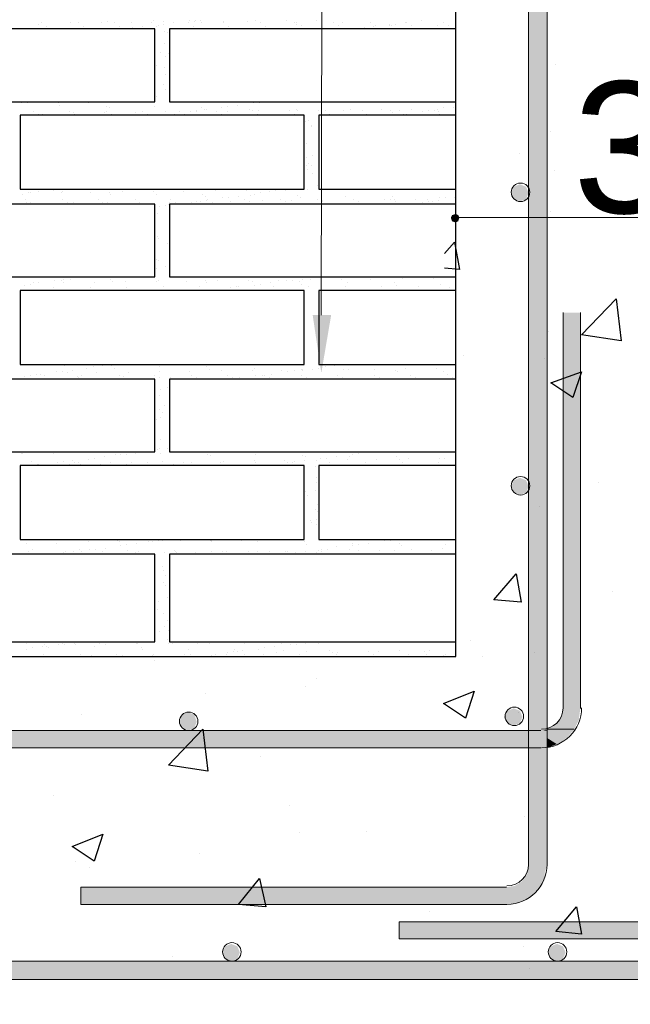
# Model space of a CAD drawing. Header units: metres. Extents: x -18 to 342, y 4 to 63.
# Tile 24 of 173: x 26.13 to 30.9, y 33.47 to 41.17. Entities that reach past the tile are written whole.
import ezdxf

# ---------------------------------------------------------------- set-up
doc = ezdxf.new("R2010")
doc.units = ezdxf.units.M
doc.header["$MEASUREMENT"] = 0
for name, color, linetype in [('PDF3_dim', 7, 'Continuous'), ('PDF3_hatch', 7, 'Continuous'), ('PDF3_hatch-borshi', 7, 'Continuous'), ('PDF3_SECTION', 7, 'Continuous'), ('PDF3_Text', 7, 'Continuous'), ('PDF3_textt', 7, 'Continuous'), ('PDF3_wall', 7, 'Continuous')]:
    doc.layers.add(name, color=color, linetype=linetype)
doc.styles.add('PDF Arial', font='arial.ttf')

msp = doc.modelspace()

# ---------------------------------------------------------------- linework, layer by layer
at = {"layer": 'PDF3_dim', "lineweight": 20}
for points in [[(29.5324, 39.6966), (29.5324, 39.687)], [(29.5613, 39.6195), (29.5998, 39.6195), (32.8937, 39.6195), (32.9322, 39.6195)]]:
    msp.add_lwpolyline(points, dxfattribs=at)
at = {"layer": 'PDF3_dim', "transparency": 33554559}
for points in [[(29.5035, 39.6388), (29.5324, 39.6195), (29.4939, 39.6195)], [(29.4939, 39.6195), (29.5035, 39.5907), (29.5324, 39.6195)], [(29.5324, 39.6484), (29.5035, 39.6388), (29.5324, 39.6195)], [(29.5035, 39.5907), (29.5324, 39.6195), (29.5324, 39.581)], [(29.5324, 39.6195), (29.5516, 39.6388), (29.5324, 39.6484)], [(29.5613, 39.6195), (29.5324, 39.6195), (29.5516, 39.6388)], [(29.5324, 39.6195), (29.5324, 39.581), (29.5516, 39.5907)], [(29.5516, 39.5907), (29.5613, 39.6195), (29.5324, 39.6195)]]:
    msp.add_solid(points, dxfattribs=at)
at = {"layer": 'PDF3_hatch', "lineweight": 25}
for points in [[(30.3125, 40.8138), (30.3125, 40.8138)], [(30.274, 40.2937), (30.274, 40.2937)], [(30.0332, 40.1204), (30.0332, 40.1204)], [(30.3029, 39.9855), (30.3029, 39.9855)], [(30.274, 39.6677), (30.274, 39.6677)], [(29.4457, 39.3402), (29.5227, 39.4269), (29.5613, 39.215), (29.4457, 39.2247)], [(30.2547, 38.7335), (30.2547, 38.7335)], [(29.5902, 38.5409), (29.5902, 38.5409)], [(30.2258, 38.5216), (30.2258, 38.5216)], [(30.6496, 37.5488), (30.6496, 37.5488)], [(30.1873, 37.3658), (30.1873, 37.3658)], [(30.7555, 36.7013), (30.7555, 36.7013)], [(29.648, 36.316), (29.648, 36.316)], [(27.1824, 36.1619), (27.1824, 36.1619)], [(29.7443, 36.1908), (29.7443, 36.1908)], [(30.1488, 36.2197), (30.1488, 36.2197)], [(28.4441, 36.0175), (28.4441, 36.0175)], [(28.3574, 35.9597), (28.3574, 35.9597)], [(27.5772, 35.9019), (27.5772, 35.9019)], [(26.6141, 35.7382), (26.6141, 35.7382)], [(30.0236, 35.7574), (30.0236, 35.7574)], [(28.0106, 35.4107), (28.0106, 35.4107)], [(26.3926, 35.1025), (26.3926, 35.1025)], [(30.1006, 35.0736), (30.1006, 35.0736)], [(28.2322, 35.0255), (28.2322, 35.0255)], [(30.0717, 34.9388), (30.0717, 34.9388)], [(28.3092, 34.8136), (28.3092, 34.8136)], [(28.8389, 34.8232), (28.8389, 34.8232)], [(27.5291, 34.6498), (27.5291, 34.6498)], [(26.566, 34.5921), (26.566, 34.5921)], [(26.6719, 34.5439), (26.6719, 34.5439)], [(29.3301, 34.1972), (29.3301, 34.1972)], [(30.0621, 33.9275), (30.0621, 33.9275)], [(27.3172, 33.8505), (27.3172, 33.8505)], [(30.1102, 33.7541), (30.1102, 33.7541)], [(28.2707, 33.6675), (28.2707, 33.6675)]]:
    msp.add_lwpolyline(points, dxfattribs=at)
for points in [[(30.823, 38.6564), (30.5148, 38.7046), (30.7844, 38.9839)], [(30.5148, 38.4156), (30.4473, 38.2134), (30.274, 38.329)], [(30.0043, 36.8361), (30.0428, 36.6146), (29.8309, 36.6339)], [(29.6768, 35.9212), (29.6094, 35.7093), (29.4361, 35.8249)], [(27.5965, 35.2951), (27.2883, 35.3433), (27.558, 35.6226)], [(26.7779, 34.8039), (26.7104, 34.5921), (26.5371, 34.7076)], [(28.001, 34.4572), (28.0492, 34.2357), (27.8373, 34.255)], [(30.4762, 34.2357), (30.5148, 34.0238), (30.3125, 34.0431)]]:
    msp.add_lwpolyline(points, close=True, dxfattribs=at)
at = {"layer": 'PDF3_hatch-borshi', "lineweight": 18}
for points in [[(26.8164, 41.1509), (26.8164, 41.1509)], [(27.1727, 41.1605), (27.1727, 41.1605)], [(27.2498, 41.1509), (27.2498, 41.1509)], [(27.452, 41.1605), (27.452, 41.1605)], [(27.4906, 41.1509), (27.4906, 41.1509)], [(27.5002, 41.1605), (27.5002, 41.1605)], [(27.5387, 41.1605), (27.5387, 41.1605)], [(27.7217, 41.1509), (27.7217, 41.1509)], [(27.9047, 41.1509), (27.9047, 41.1509)], [(27.9721, 41.1605), (27.9721, 41.1605)], [(28.2129, 41.1605), (28.2129, 41.1605)], [(28.4441, 41.1605), (28.4441, 41.1605)], [(29.2627, 41.1605), (29.2627, 41.1605)], [(26.277, 41.1316), (26.277, 41.1316)], [(26.2963, 41.1413), (26.2963, 41.1413)], [(26.3348, 41.1124), (26.3348, 41.1124)], [(26.5274, 41.1413), (26.5274, 41.1413)], [(26.5852, 41.1413), (26.5852, 41.1413)], [(26.6238, 41.1124), (26.6238, 41.1124)], [(26.7682, 41.1413), (26.7682, 41.1413)], [(26.8645, 41.1413), (26.8645, 41.1413)], [(26.9031, 41.1124), (26.9031, 41.1124)], [(26.9994, 41.1413), (26.9994, 41.1413)], [(27.009, 41.1028), (27.009, 41.1028)], [(27.0861, 41.1124), (27.0861, 41.1124)], [(27.1535, 41.1413), (27.1535, 41.1413)], [(27.192, 41.1124), (27.192, 41.1124)], [(27.2113, 41.122), (27.2113, 41.122)], [(27.2498, 41.1316), (27.2498, 41.1316)], [(27.2594, 41.0739), (27.2594, 41.0739)], [(27.3268, 41.1413), (27.3268, 41.1413)], [(27.4424, 41.1413), (27.4424, 41.1413)], [(27.4809, 41.1124), (27.4809, 41.1124)], [(27.5484, 41.1413), (27.5484, 41.1413)], [(27.7217, 41.1413), (27.7217, 41.1413)], [(27.7602, 41.1124), (27.7602, 41.1124)], [(28.0106, 41.1413), (28.0106, 41.1413)], [(28.0492, 41.1124), (28.0492, 41.1124)], [(28.2707, 41.1413), (28.2707, 41.1413)], [(28.29, 41.1413), (28.29, 41.1413)], [(28.29, 41.1316), (28.29, 41.1316)], [(28.3285, 41.122), (28.3285, 41.122)], [(28.5789, 41.1413), (28.5789, 41.1413)], [(28.6174, 41.122), (28.6174, 41.122)], [(28.6463, 41.1413), (28.6463, 41.1413)], [(28.8197, 41.1028), (28.8197, 41.1028)], [(28.8678, 41.1413), (28.8678, 41.1413)], [(28.8871, 41.1124), (28.8871, 41.1124)], [(28.9063, 41.122), (28.9063, 41.122)], [(29.0123, 41.1316), (29.0123, 41.1316)], [(29.0123, 41.122), (29.0123, 41.122)], [(29.0316, 41.122), (29.0316, 41.122)], [(29.0604, 41.1316), (29.0604, 41.1316)], [(29.1375, 41.1413), (29.1375, 41.1413)], [(29.1471, 41.1413), (29.1471, 41.1413)], [(29.1857, 41.122), (29.1857, 41.122)], [(29.3879, 41.122), (29.3879, 41.122)], [(29.4361, 41.1413), (29.4361, 41.1413)], [(29.4746, 41.122), (29.4746, 41.122)], [(27.2787, 41.0642), (27.2787, 41.0642)], [(27.2594, 40.9775), (27.2594, 40.9775)], [(27.2305, 40.9101), (27.2305, 40.9101)], [(27.269, 40.8812), (27.269, 40.8812)], [(27.2883, 40.9005), (27.2883, 40.9005)], [(27.192, 40.8042), (27.192, 40.8042)], [(27.2594, 40.7946), (27.2594, 40.7946)], [(27.269, 40.7368), (27.269, 40.7368)], [(27.2498, 40.6597), (27.2498, 40.6597)], [(27.269, 40.6212), (27.269, 40.6212)], [(27.192, 40.5634), (27.192, 40.5634)], [(26.1422, 40.5152), (26.1422, 40.5152)], [(26.1904, 40.5152), (26.1904, 40.5152)], [(26.1904, 40.5152), (26.1904, 40.5152)], [(26.4311, 40.5152), (26.4311, 40.5152)], [(26.4408, 40.496), (26.4408, 40.496)], [(26.6623, 40.5152), (26.6623, 40.5152)], [(26.8067, 40.4864), (26.8067, 40.4864)], [(26.826, 40.4767), (26.826, 40.4767)], [(27.1824, 40.4864), (27.1824, 40.4864)], [(27.5098, 40.4575), (27.5098, 40.4575)], [(27.5484, 40.4767), (27.5484, 40.4767)], [(27.5676, 40.4671), (27.5676, 40.4671)], [(27.5869, 40.4671), (27.5869, 40.4671)], [(27.7024, 40.4767), (27.7024, 40.4767)], [(27.7506, 40.4864), (27.7506, 40.4864)], [(27.8277, 40.496), (27.8277, 40.496)], [(27.924, 40.4671), (27.924, 40.4671)], [(27.9432, 40.4575), (27.9432, 40.4575)], [(27.9529, 40.5152), (27.9529, 40.5152)], [(27.9914, 40.4575), (27.9914, 40.4575)], [(28.001, 40.5152), (28.001, 40.5152)], [(28.2322, 40.4575), (28.2322, 40.4575)], [(28.2322, 40.4575), (28.2322, 40.4575)], [(28.29, 40.4671), (28.29, 40.4671)], [(28.2996, 40.4575), (28.2996, 40.4575)], [(28.4633, 40.4575), (28.4633, 40.4575)], [(28.5115, 40.4575), (28.5115, 40.4575)], [(28.6559, 40.4575), (28.6559, 40.4575)], [(28.7137, 40.4671), (28.7137, 40.4671)], [(28.8004, 40.4575), (28.8004, 40.4575)], [(28.9545, 40.4671), (28.9545, 40.4671)], [(29.0219, 40.4575), (29.0219, 40.4575)], [(29.0893, 40.4575), (29.0893, 40.4575)], [(29.1857, 40.4671), (29.1857, 40.4671)], [(29.3205, 40.5249), (29.3205, 40.5249)], [(29.3205, 40.4575), (29.3205, 40.4575)], [(29.3686, 40.4575), (29.3686, 40.4575)], [(29.3879, 40.4671), (29.3879, 40.4671)], [(29.4361, 40.4767), (29.4361, 40.4767)], [(29.5131, 40.4767), (29.5131, 40.4767)], [(26.2385, 40.4478), (26.2385, 40.4478)], [(26.277, 40.4286), (26.277, 40.4286)], [(26.3059, 40.4286), (26.3059, 40.4286)], [(26.5178, 40.4478), (26.5178, 40.4478)], [(26.5467, 40.4382), (26.5467, 40.4382)], [(26.5563, 40.4286), (26.5563, 40.4286)], [(26.7875, 40.4382), (26.7875, 40.4382)], [(26.8067, 40.4478), (26.8067, 40.4478)], [(26.8453, 40.4286), (26.8453, 40.4286)], [(27.0283, 40.4382), (27.0283, 40.4382)], [(27.0861, 40.4478), (27.0861, 40.4478)], [(27.1246, 40.4286), (27.1246, 40.4286)], [(27.2594, 40.4189), (27.2594, 40.4189)], [(27.269, 40.4478), (27.269, 40.4478)], [(27.3365, 40.4286), (27.3365, 40.4286)], [(27.375, 40.4478), (27.375, 40.4478)], [(27.4135, 40.4286), (27.4135, 40.4286)], [(27.4617, 40.4478), (27.4617, 40.4478)], [(27.5098, 40.4478), (27.5098, 40.4478)], [(27.6639, 40.4478), (27.6639, 40.4478)], [(27.7024, 40.4286), (27.7024, 40.4286)], [(27.7506, 40.4478), (27.7506, 40.4478)], [(27.9818, 40.4286), (27.9818, 40.4286)], [(28.2707, 40.4286), (28.2707, 40.4286)], [(28.3863, 40.3804), (28.3863, 40.3804)], [(28.55, 40.4286), (28.55, 40.4286)], [(28.8389, 40.4286), (28.8389, 40.4286)], [(29.0219, 40.4189), (29.0219, 40.4189)], [(29.0412, 40.4382), (29.0412, 40.4382)], [(29.0701, 40.4189), (29.0701, 40.4189)], [(29.1279, 40.4286), (29.1279, 40.4286)], [(29.1471, 40.4286), (29.1471, 40.4286)], [(29.2723, 40.4478), (29.2723, 40.4478)], [(29.3975, 40.4478), (29.3975, 40.4478)], [(29.4072, 40.4286), (29.4072, 40.4286)], [(28.3574, 40.3708), (28.3574, 40.3708)], [(28.4055, 40.3419), (28.4055, 40.3419)], [(28.4055, 40.3323), (28.4055, 40.3323)], [(28.367, 40.1974), (28.367, 40.1974)], [(28.367, 40.0915), (28.367, 40.0915)], [(28.4152, 40.1011), (28.4152, 40.1011)], [(28.367, 40.0241), (28.367, 40.0241)], [(28.3766, 39.9952), (28.3766, 39.9952)], [(28.3863, 40.0433), (28.3863, 40.0433)], [(28.4055, 40.0241), (28.4055, 40.0241)], [(26.1326, 39.9663), (26.1326, 39.9663)], [(28.4152, 39.9663), (28.4152, 39.9663)], [(26.4408, 39.8411), (26.4408, 39.8411)], [(28.2514, 39.8411), (28.2514, 39.8411)], [(28.3766, 39.8411), (28.3766, 39.8411)], [(28.4537, 39.87), (28.4537, 39.87)], [(26.1518, 39.8025), (26.1518, 39.8025)], [(26.1711, 39.764), (26.1711, 39.764)], [(26.2, 39.8122), (26.2, 39.8122)], [(26.2096, 39.8122), (26.2096, 39.8122)], [(26.277, 39.8218), (26.277, 39.8218)], [(26.3926, 39.8314), (26.3926, 39.8314)], [(26.4504, 39.8122), (26.4504, 39.8122)], [(26.46, 39.8218), (26.46, 39.8218)], [(26.46, 39.764), (26.46, 39.764)], [(26.6815, 39.8122), (26.6815, 39.8122)], [(26.7393, 39.764), (26.7393, 39.764)], [(26.826, 39.8122), (26.826, 39.8122)], [(26.8356, 39.8025), (26.8356, 39.8025)], [(26.932, 39.8218), (26.932, 39.8218)], [(27.0283, 39.764), (27.0283, 39.764)], [(27.1727, 39.8218), (27.1727, 39.8218)], [(27.192, 39.8025), (27.192, 39.8025)], [(27.3076, 39.764), (27.3076, 39.764)], [(27.4039, 39.8218), (27.4039, 39.8218)], [(27.558, 39.8025), (27.558, 39.8025)], [(27.5772, 39.7833), (27.5772, 39.7833)], [(27.5965, 39.764), (27.5965, 39.764)], [(27.6543, 39.8314), (27.6543, 39.8314)], [(27.7121, 39.7736), (27.7121, 39.7736)], [(27.7602, 39.7736), (27.7602, 39.7736)], [(27.8373, 39.7833), (27.8373, 39.7833)], [(27.8854, 39.764), (27.8854, 39.764)], [(27.8951, 39.8314), (27.8951, 39.8314)], [(27.9336, 39.7929), (27.9336, 39.7929)], [(27.9625, 39.8025), (27.9625, 39.8025)], [(28.0106, 39.8122), (28.0106, 39.8122)], [(28.0781, 39.8218), (28.0781, 39.8218)], [(28.1262, 39.8314), (28.1262, 39.8314)], [(28.1647, 39.764), (28.1647, 39.764)], [(28.2033, 39.8314), (28.2033, 39.8314)], [(28.2996, 39.7929), (28.2996, 39.7929)], [(28.3188, 39.7736), (28.3188, 39.7736)], [(28.4537, 39.764), (28.4537, 39.764)], [(28.6752, 39.7833), (28.6752, 39.7833)], [(28.733, 39.764), (28.733, 39.764)], [(28.733, 39.764), (28.733, 39.764)], [(28.9738, 39.764), (28.9738, 39.764)], [(29.0219, 39.764), (29.0219, 39.764)], [(29.0412, 39.7833), (29.0412, 39.7833)], [(29.0508, 39.764), (29.0508, 39.764)], [(29.2145, 39.764), (29.2145, 39.764)], [(29.3109, 39.764), (29.3109, 39.764)], [(29.4072, 39.7736), (29.4072, 39.7736)], [(29.4553, 39.7736), (29.4553, 39.7736)], [(29.5227, 39.7736), (29.5227, 39.7736)], [(26.1807, 39.7351), (26.1807, 39.7351)], [(26.2096, 39.7351), (26.2096, 39.7351)], [(26.4985, 39.7351), (26.4985, 39.7351)], [(26.5467, 39.7351), (26.5467, 39.7351)], [(26.7779, 39.7351), (26.7779, 39.7351)], [(26.8164, 39.7351), (26.8164, 39.7351)], [(27.0475, 39.7255), (27.0475, 39.7255)], [(27.0668, 39.7351), (27.0668, 39.7351)], [(27.2209, 39.7062), (27.2209, 39.7062)], [(27.269, 39.7159), (27.269, 39.7159)], [(27.2883, 39.7255), (27.2883, 39.7255)], [(27.2979, 39.7351), (27.2979, 39.7351)], [(27.3461, 39.7351), (27.3461, 39.7351)], [(27.4713, 39.7351), (27.4713, 39.7351)], [(27.5098, 39.7448), (27.5098, 39.7448)], [(27.5387, 39.7448), (27.5387, 39.7448)], [(27.5869, 39.7544), (27.5869, 39.7544)], [(27.635, 39.7351), (27.635, 39.7351)], [(27.7699, 39.7448), (27.7699, 39.7448)], [(27.924, 39.7448), (27.924, 39.7448)], [(28.0203, 39.7544), (28.0203, 39.7544)], [(28.2033, 39.7448), (28.2033, 39.7448)], [(28.2514, 39.7544), (28.2514, 39.7544)], [(28.4922, 39.7544), (28.4922, 39.7544)], [(28.4922, 39.7448), (28.4922, 39.7448)], [(28.7715, 39.7448), (28.7715, 39.7448)], [(29.0604, 39.7448), (29.0604, 39.7448)], [(29.2723, 39.7351), (29.2723, 39.7351)], [(29.3205, 39.7448), (29.3205, 39.7448)], [(29.3494, 39.7448), (29.3494, 39.7448)], [(29.3975, 39.7544), (29.3975, 39.7544)], [(27.2016, 39.6484), (27.2016, 39.6484)], [(27.2016, 39.4751), (27.2016, 39.4751)], [(27.2113, 39.4558), (27.2113, 39.4558)], [(27.2787, 39.4173), (27.2787, 39.4173)], [(27.2979, 39.3788), (27.2979, 39.3788)], [(27.192, 39.2921), (27.192, 39.2921)], [(27.192, 39.2247), (27.192, 39.2247)], [(27.2113, 39.2825), (27.2113, 39.2825)], [(27.269, 39.2343), (27.269, 39.2343)], [(26.6526, 39.1572), (26.6526, 39.1572)], [(28.4633, 39.1572), (28.4633, 39.1572)], [(29.1182, 39.1476), (29.1182, 39.1476)], [(29.359, 39.1476), (29.359, 39.1476)], [(26.1615, 39.0898), (26.1615, 39.0898)], [(26.2096, 39.0995), (26.2096, 39.0995)], [(26.2385, 39.1091), (26.2385, 39.1091)], [(26.277, 39.1091), (26.277, 39.1091)], [(26.3926, 39.0706), (26.3926, 39.0706)], [(26.4022, 39.1284), (26.4022, 39.1284)], [(26.4504, 39.1284), (26.4504, 39.1284)], [(26.4697, 39.138), (26.4697, 39.138)], [(26.4697, 39.1091), (26.4697, 39.1091)], [(26.5274, 39.138), (26.5274, 39.138)], [(26.6815, 39.0706), (26.6815, 39.0706)], [(26.7104, 39.1091), (26.7104, 39.1091)], [(26.8356, 39.138), (26.8356, 39.138)], [(26.8549, 39.1187), (26.8549, 39.1187)], [(26.9512, 39.1187), (26.9512, 39.1187)], [(26.9608, 39.0706), (26.9608, 39.0706)], [(27.192, 39.1187), (27.192, 39.1187)], [(27.2113, 39.1284), (27.2113, 39.1284)], [(27.2498, 39.0802), (27.2498, 39.0802)], [(27.4328, 39.1187), (27.4328, 39.1187)], [(27.5291, 39.0802), (27.5291, 39.0802)], [(27.5772, 39.1284), (27.5772, 39.1284)], [(27.5869, 39.1091), (27.5869, 39.1091)], [(27.6736, 39.1284), (27.6736, 39.1284)], [(27.7699, 39.0706), (27.7699, 39.0706)], [(27.818, 39.0802), (27.818, 39.0802)], [(27.8373, 39.0802), (27.8373, 39.0802)], [(27.9143, 39.1284), (27.9143, 39.1284)], [(27.9432, 39.1187), (27.9432, 39.1187)], [(27.9625, 39.0898), (27.9625, 39.0898)], [(28.0106, 39.0995), (28.0106, 39.0995)], [(28.0877, 39.1091), (28.0877, 39.1091)], [(28.107, 39.0802), (28.107, 39.0802)], [(28.1455, 39.1284), (28.1455, 39.1284)], [(28.2129, 39.1284), (28.2129, 39.1284)], [(28.2611, 39.1284), (28.2611, 39.1284)], [(28.3092, 39.1187), (28.3092, 39.1187)], [(28.3285, 39.0995), (28.3285, 39.0995)], [(28.3381, 39.138), (28.3381, 39.138)], [(28.3863, 39.0802), (28.3863, 39.0802)], [(28.3959, 39.138), (28.3959, 39.138)], [(28.6367, 39.138), (28.6367, 39.138)], [(28.6752, 39.0802), (28.6752, 39.0802)], [(28.6848, 39.1091), (28.6848, 39.1091)], [(28.8678, 39.138), (28.8678, 39.138)], [(28.9545, 39.0802), (28.9545, 39.0802)], [(29.0508, 39.1091), (29.0508, 39.1091)], [(29.0701, 39.0898), (29.0701, 39.0898)], [(29.2434, 39.0802), (29.2434, 39.0802)], [(29.4168, 39.0995), (29.4168, 39.0995)], [(29.4842, 39.0706), (29.4842, 39.0706)], [(29.5324, 39.0802), (29.5324, 39.0802)], [(26.1326, 38.4831), (26.1326, 38.4831)], [(26.4793, 38.4638), (26.4793, 38.4638)], [(26.7008, 38.4542), (26.7008, 38.4542)], [(26.7779, 38.4638), (26.7779, 38.4638)], [(26.8453, 38.4638), (26.8453, 38.4638)], [(27.2209, 38.4542), (27.2209, 38.4542)], [(27.5869, 38.4542), (27.5869, 38.4542)], [(28.5115, 38.4542), (28.5115, 38.4542)], [(28.5885, 38.4638), (28.5885, 38.4638)], [(26.1615, 38.3771), (26.1615, 38.3771)], [(26.2096, 38.3868), (26.2096, 38.3868)], [(26.2096, 38.3868), (26.2096, 38.3868)], [(26.2578, 38.3964), (26.2578, 38.3964)], [(26.2867, 38.3964), (26.2867, 38.3964)], [(26.3252, 38.3868), (26.3252, 38.3868)], [(26.4119, 38.4156), (26.4119, 38.4156)], [(26.46, 38.4156), (26.46, 38.4156)], [(26.4985, 38.406), (26.4985, 38.406)], [(26.5371, 38.4253), (26.5371, 38.4253)], [(26.5756, 38.3771), (26.5756, 38.3771)], [(26.6141, 38.3868), (26.6141, 38.3868)], [(26.6526, 38.4445), (26.6526, 38.4445)], [(26.7297, 38.406), (26.7297, 38.406)], [(26.8645, 38.4445), (26.8645, 38.4445)], [(26.9031, 38.3868), (26.9031, 38.3868)], [(26.9416, 38.3771), (26.9416, 38.3771)], [(26.9801, 38.406), (26.9801, 38.406)], [(27.1824, 38.3868), (27.1824, 38.3868)], [(27.2209, 38.4156), (27.2209, 38.4156)], [(27.452, 38.4156), (27.452, 38.4156)], [(27.4713, 38.3868), (27.4713, 38.3868)], [(27.6061, 38.4349), (27.6061, 38.4349)], [(27.7024, 38.4253), (27.7024, 38.4253)], [(27.7506, 38.3868), (27.7506, 38.3868)], [(27.9432, 38.4253), (27.9432, 38.4253)], [(27.9625, 38.4445), (27.9625, 38.4445)], [(27.9721, 38.3868), (27.9721, 38.3868)], [(28.0203, 38.3868), (28.0203, 38.3868)], [(28.0395, 38.3868), (28.0395, 38.3868)], [(28.0973, 38.3964), (28.0973, 38.3964)], [(28.1744, 38.4253), (28.1744, 38.4253)], [(28.2225, 38.4156), (28.2225, 38.4156)], [(28.2707, 38.4253), (28.2707, 38.4253)], [(28.3285, 38.4349), (28.3285, 38.4349)], [(28.3285, 38.3868), (28.3285, 38.3868)], [(28.3381, 38.4349), (28.3381, 38.4349)], [(28.3381, 38.4253), (28.3381, 38.4253)], [(28.4152, 38.4349), (28.4152, 38.4349)], [(28.4633, 38.4445), (28.4633, 38.4445)], [(28.6078, 38.3868), (28.6078, 38.3868)], [(28.6559, 38.4349), (28.6559, 38.4349)], [(28.6945, 38.4349), (28.6945, 38.4349)], [(28.8967, 38.4349), (28.8967, 38.4349)], [(28.8967, 38.3868), (28.8967, 38.3868)], [(29.0604, 38.4253), (29.0604, 38.4253)], [(29.0797, 38.4156), (29.0797, 38.4156)], [(29.1375, 38.4445), (29.1375, 38.4445)], [(29.176, 38.3868), (29.176, 38.3868)], [(29.3783, 38.4445), (29.3783, 38.4445)], [(29.4361, 38.4156), (29.4361, 38.4156)], [(29.465, 38.3964), (29.465, 38.3964)], [(26.5852, 38.3675), (26.5852, 38.3675)], [(26.6526, 38.3579), (26.6526, 38.3579)], [(26.9416, 38.3579), (26.9416, 38.3579)], [(27.2209, 38.3675), (27.2209, 38.3675)], [(27.3076, 38.3675), (27.3076, 38.3675)], [(27.5098, 38.3675), (27.5098, 38.3675)], [(27.6832, 38.3579), (27.6832, 38.3579)], [(27.7891, 38.3675), (27.7891, 38.3675)], [(27.8469, 38.3675), (27.8469, 38.3675)], [(28.0781, 38.3675), (28.0781, 38.3675)], [(28.367, 38.3675), (28.367, 38.3675)], [(28.6463, 38.3675), (28.6463, 38.3675)], [(28.9352, 38.3675), (28.9352, 38.3675)], [(29.2145, 38.3675), (29.2145, 38.3675)], [(29.5035, 38.3675), (29.5035, 38.3675)], [(27.2209, 38.2327), (27.2209, 38.2327)], [(27.2305, 38.2808), (27.2305, 38.2808)], [(27.2787, 38.2904), (27.2787, 38.2904)], [(27.2594, 38.1556), (27.2594, 38.1556)], [(27.2209, 38.1171), (27.2209, 38.1171)], [(27.2402, 38.0978), (27.2402, 38.0978)], [(27.2979, 38.1363), (27.2979, 38.1363)], [(27.192, 38.04), (27.192, 38.04)], [(27.2305, 38.0593), (27.2305, 38.0593)], [(27.2305, 37.8859), (27.2305, 37.8859)], [(26.1422, 37.78), (26.1422, 37.78)], [(26.1518, 37.78), (26.1518, 37.78)], [(26.3926, 37.78), (26.3926, 37.78)], [(26.4985, 37.7896), (26.4985, 37.7896)], [(26.6334, 37.7896), (26.6334, 37.7896)], [(26.8645, 37.7896), (26.8645, 37.7896)], [(26.8742, 37.7704), (26.8742, 37.7704)], [(26.9127, 37.7704), (26.9127, 37.7704)], [(26.9608, 37.7704), (26.9608, 37.7704)], [(27.0283, 37.78), (27.0283, 37.78)], [(27.2016, 37.8089), (27.2016, 37.8089)], [(27.2209, 37.8185), (27.2209, 37.8185)], [(27.2305, 37.78), (27.2305, 37.78)], [(27.2787, 37.8185), (27.2787, 37.8185)], [(27.5965, 37.7704), (27.5965, 37.7704)], [(27.6158, 37.7607), (27.6158, 37.7607)], [(27.9721, 37.7704), (27.9721, 37.7704)], [(28.3381, 37.7607), (28.3381, 37.7607)], [(28.7234, 37.7704), (28.7234, 37.7704)], [(28.7715, 37.78), (28.7715, 37.78)], [(28.8389, 37.7896), (28.8389, 37.7896)], [(26.2192, 37.7126), (26.2192, 37.7126)], [(26.2674, 37.6933), (26.2674, 37.6933)], [(26.277, 37.6933), (26.277, 37.6933)], [(26.2963, 37.6837), (26.2963, 37.6837)], [(26.4215, 37.7029), (26.4215, 37.7029)], [(26.4697, 37.7126), (26.4697, 37.7126)], [(26.5178, 37.6933), (26.5178, 37.6933)], [(26.5371, 37.7222), (26.5371, 37.7222)], [(26.5563, 37.7029), (26.5563, 37.7029)], [(26.5852, 37.7029), (26.5852, 37.7029)], [(26.6045, 37.6933), (26.6045, 37.6933)], [(26.6623, 37.7318), (26.6623, 37.7318)], [(26.7104, 37.7415), (26.7104, 37.7415)], [(26.7586, 37.6933), (26.7586, 37.6933)], [(26.7875, 37.7511), (26.7875, 37.7511)], [(26.8356, 37.7029), (26.8356, 37.7029)], [(26.9608, 37.6933), (26.9608, 37.6933)], [(26.9994, 37.7029), (26.9994, 37.7029)], [(27.1246, 37.7029), (27.1246, 37.7029)], [(27.2402, 37.7126), (27.2402, 37.7126)], [(27.3268, 37.6933), (27.3268, 37.6933)], [(27.4039, 37.7029), (27.4039, 37.7029)], [(27.4713, 37.7029), (27.4713, 37.7029)], [(27.6928, 37.7029), (27.6928, 37.7029)], [(27.6928, 37.6837), (27.6928, 37.6837)], [(27.7217, 37.7126), (27.7217, 37.7126)], [(27.9625, 37.7222), (27.9625, 37.7222)], [(27.9721, 37.7029), (27.9721, 37.7029)], [(28.0588, 37.6837), (28.0588, 37.6837)], [(28.0973, 37.6837), (28.0973, 37.6837)], [(28.1936, 37.7222), (28.1936, 37.7222)], [(28.2225, 37.7029), (28.2225, 37.7029)], [(28.2611, 37.7029), (28.2611, 37.7029)], [(28.2707, 37.7126), (28.2707, 37.7126)], [(28.3477, 37.7222), (28.3477, 37.7222)], [(28.3574, 37.7511), (28.3574, 37.7511)], [(28.4441, 37.7222), (28.4441, 37.7222)], [(28.4729, 37.7415), (28.4729, 37.7415)], [(28.5211, 37.7415), (28.5211, 37.7415)], [(28.55, 37.7029), (28.55, 37.7029)], [(28.5982, 37.7511), (28.5982, 37.7511)], [(28.6848, 37.7318), (28.6848, 37.7318)], [(28.7041, 37.7511), (28.7041, 37.7511)], [(28.8293, 37.7029), (28.8293, 37.7029)], [(28.916, 37.7318), (28.916, 37.7318)], [(29.0701, 37.7511), (29.0701, 37.7511)], [(29.0893, 37.7318), (29.0893, 37.7318)], [(29.1182, 37.7029), (29.1182, 37.7029)], [(29.1664, 37.7415), (29.1664, 37.7415)], [(29.3975, 37.7029), (29.3975, 37.7029)], [(29.4072, 37.7415), (29.4072, 37.7415)], [(29.4457, 37.7415), (29.4457, 37.7415)], [(28.4344, 37.674), (28.4344, 37.674)], [(28.4441, 37.5874), (28.4441, 37.5874)], [(28.4441, 37.5488), (28.4441, 37.5488)], [(28.3574, 37.4814), (28.3574, 37.4814)], [(28.4344, 37.4911), (28.4344, 37.4911)], [(26.1326, 37.4525), (26.1326, 37.4525)], [(26.1326, 37.4333), (26.1326, 37.4333)], [(28.3766, 37.4525), (28.3766, 37.4525)], [(28.4344, 37.337), (28.4344, 37.337)], [(28.4537, 37.3755), (28.4537, 37.3755)], [(28.4537, 37.3273), (28.4537, 37.3273)], [(26.1326, 37.2406), (26.1326, 37.2406)], [(28.3959, 37.2503), (28.3959, 37.2503)], [(28.4055, 37.2406), (28.4055, 37.2406)], [(28.4441, 37.2599), (28.4441, 37.2599)], [(28.4441, 37.2214), (28.4441, 37.2214)], [(28.4633, 37.2021), (28.4633, 37.2021)], [(26.1326, 37.1154), (26.1326, 37.1154)], [(26.1518, 37.1058), (26.1518, 37.1058)], [(26.1807, 37.0769), (26.1807, 37.0769)], [(26.4119, 37.0769), (26.4119, 37.0769)], [(26.6623, 37.0865), (26.6623, 37.0865)], [(26.8934, 37.0962), (26.8934, 37.0962)], [(26.9031, 37.0865), (26.9031, 37.0865)], [(27.0379, 37.0769), (27.0379, 37.0769)], [(27.1342, 37.0865), (27.1342, 37.0865)], [(27.1631, 37.0865), (27.1631, 37.0865)], [(27.2113, 37.0962), (27.2113, 37.0962)], [(27.2402, 37.0962), (27.2402, 37.0962)], [(27.2883, 37.1058), (27.2883, 37.1058)], [(27.3846, 37.0962), (27.3846, 37.0962)], [(27.6158, 37.0962), (27.6158, 37.0962)], [(27.6254, 37.0962), (27.6254, 37.0962)], [(27.6254, 37.0865), (27.6254, 37.0865)], [(27.8565, 37.0962), (27.8565, 37.0962)], [(27.9818, 37.0865), (27.9818, 37.0865)], [(28.107, 37.1058), (28.107, 37.1058)], [(28.3381, 37.1058), (28.3381, 37.1058)], [(28.3477, 37.0865), (28.3477, 37.0865)], [(28.5789, 37.1058), (28.5789, 37.1058)], [(28.7234, 37.0769), (28.7234, 37.0769)], [(28.8486, 37.0769), (28.8486, 37.0769)], [(28.9738, 37.0962), (28.9738, 37.0962)], [(29.0219, 37.0962), (29.0219, 37.0962)], [(29.0893, 37.0769), (29.0893, 37.0769)], [(29.099, 37.1058), (29.099, 37.1058)], [(26.2, 37.0095), (26.2, 37.0095)], [(26.2289, 37.0288), (26.2289, 37.0288)], [(26.4697, 36.9999), (26.4697, 36.9999)], [(26.4889, 37.0095), (26.4889, 37.0095)], [(26.5467, 37.0095), (26.5467, 37.0095)], [(26.5949, 37.0288), (26.5949, 37.0288)], [(26.6141, 37.0095), (26.6141, 37.0095)], [(26.6719, 37.0288), (26.6719, 37.0288)], [(26.7201, 37.0288), (26.7201, 37.0288)], [(26.7779, 37.0095), (26.7779, 37.0095)], [(26.7971, 37.0384), (26.7971, 37.0384)], [(26.9127, 37.0576), (26.9127, 37.0576)], [(26.9608, 37.0673), (26.9608, 37.0673)], [(26.9705, 37.0191), (26.9705, 37.0191)], [(27.0283, 36.9999), (27.0283, 36.9999)], [(27.0572, 37.0095), (27.0572, 37.0095)], [(27.2594, 36.9999), (27.2594, 36.9999)], [(27.3365, 37.0191), (27.3365, 37.0191)], [(27.3461, 37.0095), (27.3461, 37.0095)], [(27.3557, 36.9999), (27.3557, 36.9999)], [(27.5002, 36.9999), (27.5002, 36.9999)], [(27.6254, 37.0095), (27.6254, 37.0095)], [(27.7121, 37.0095), (27.7121, 37.0095)], [(27.741, 37.0095), (27.741, 37.0095)], [(27.9143, 37.0095), (27.9143, 37.0095)], [(27.9818, 37.0095), (27.9818, 37.0095)], [(28.0781, 37.0095), (28.0781, 37.0095)], [(28.2033, 37.0095), (28.2033, 37.0095)], [(28.2225, 37.0095), (28.2225, 37.0095)], [(28.2803, 36.9999), (28.2803, 36.9999)], [(28.3574, 37.0095), (28.3574, 37.0095)], [(28.367, 37.0673), (28.367, 37.0673)], [(28.4441, 36.9999), (28.4441, 36.9999)], [(28.4633, 37.0191), (28.4633, 37.0191)], [(28.4826, 37.0288), (28.4826, 37.0288)], [(28.4826, 37.0095), (28.4826, 37.0095)], [(28.5307, 37.0288), (28.5307, 37.0288)], [(28.5982, 37.048), (28.5982, 37.048)], [(28.7041, 37.0288), (28.7041, 37.0288)], [(28.7234, 37.0576), (28.7234, 37.0576)], [(28.7715, 37.0673), (28.7715, 37.0673)], [(28.7715, 37.0191), (28.7715, 37.0191)], [(28.9352, 37.0191), (28.9352, 37.0191)], [(29.0508, 37.0191), (29.0508, 37.0191)], [(29.1086, 37.0576), (29.1086, 37.0576)], [(29.1857, 37.0288), (29.1857, 37.0288)], [(29.3398, 37.0191), (29.3398, 37.0191)], [(29.4264, 37.0384), (29.4264, 37.0384)], [(29.4553, 37.0673), (29.4553, 37.0673)], [(28.2322, 36.9902), (28.2322, 36.9902)], [(28.81, 36.9902), (28.81, 36.9902)], [(27.2402, 36.8939), (27.2402, 36.8939)], [(27.2498, 36.865), (27.2498, 36.865)], [(27.2979, 36.8747), (27.2979, 36.8747)], [(27.2498, 36.7687), (27.2498, 36.7687)], [(27.269, 36.8265), (27.269, 36.8265)], [(27.269, 36.7494), (27.269, 36.7494)], [(27.2113, 36.6242), (27.2113, 36.6242)], [(27.2787, 36.6531), (27.2787, 36.6531)], [(27.2016, 36.5568), (27.2016, 36.5568)], [(27.2498, 36.5279), (27.2498, 36.5279)], [(27.2787, 36.4701), (27.2787, 36.4701)], [(27.2209, 36.3835), (27.2209, 36.3835)], [(27.2594, 36.422), (27.2594, 36.422)], [(27.2883, 36.3931), (27.2883, 36.3931)], [(27.2787, 36.3257), (27.2787, 36.3257)], [(27.7699, 36.3064), (27.7699, 36.3064)], [(28.2418, 36.3064), (28.2418, 36.3064)], [(28.7426, 36.3064), (28.7426, 36.3064)], [(28.8389, 36.3064), (28.8389, 36.3064)], [(29.0316, 36.3064), (29.0316, 36.3064)], [(29.3109, 36.3064), (29.3109, 36.3064)], [(26.1807, 36.2968), (26.1807, 36.2968)], [(26.1807, 36.2486), (26.1807, 36.2486)], [(26.2289, 36.2583), (26.2289, 36.2583)], [(26.3059, 36.2679), (26.3059, 36.2679)], [(26.3252, 36.2872), (26.3252, 36.2872)], [(26.3348, 36.2679), (26.3348, 36.2679)], [(26.3541, 36.2583), (26.3541, 36.2583)], [(26.4311, 36.2872), (26.4311, 36.2872)], [(26.46, 36.2968), (26.46, 36.2968)], [(26.4793, 36.2872), (26.4793, 36.2872)], [(26.5563, 36.2968), (26.5563, 36.2968)], [(26.566, 36.2872), (26.566, 36.2872)], [(26.7104, 36.2679), (26.7104, 36.2679)], [(26.749, 36.2968), (26.749, 36.2968)], [(26.7971, 36.2872), (26.7971, 36.2872)], [(27.0379, 36.2968), (27.0379, 36.2968)], [(27.0475, 36.2968), (27.0475, 36.2968)], [(27.0764, 36.2583), (27.0764, 36.2583)], [(27.0861, 36.2486), (27.0861, 36.2486)], [(27.2883, 36.2968), (27.2883, 36.2968)], [(27.3172, 36.2968), (27.3172, 36.2968)], [(27.4424, 36.2486), (27.4424, 36.2486)], [(27.5195, 36.2968), (27.5195, 36.2968)], [(27.6061, 36.2968), (27.6061, 36.2968)], [(27.7988, 36.2294), (27.7988, 36.2294)], [(27.8084, 36.2486), (27.8084, 36.2486)], [(27.8277, 36.2294), (27.8277, 36.2294)], [(27.8662, 36.239), (27.8662, 36.239)], [(27.8854, 36.2968), (27.8854, 36.2968)], [(27.9914, 36.2486), (27.9914, 36.2486)], [(28.0395, 36.2583), (28.0395, 36.2583)], [(28.1166, 36.2679), (28.1166, 36.2679)], [(28.1744, 36.2968), (28.1744, 36.2968)], [(28.184, 36.239), (28.184, 36.239)], [(28.2418, 36.2872), (28.2418, 36.2872)], [(28.29, 36.2872), (28.29, 36.2872)], [(28.3574, 36.2968), (28.3574, 36.2968)], [(28.367, 36.2294), (28.367, 36.2294)], [(28.4633, 36.2968), (28.4633, 36.2968)], [(28.55, 36.239), (28.55, 36.239)], [(28.8486, 36.2294), (28.8486, 36.2294)], [(28.9256, 36.2294), (28.9256, 36.2294)], [(29.0893, 36.239), (29.0893, 36.239)], [(29.2916, 36.2294), (29.2916, 36.2294)], [(29.3301, 36.239), (29.3301, 36.239)], [(26.2096, 36.1908), (26.2096, 36.1908)], [(26.3156, 36.2101), (26.3156, 36.2101)], [(26.4408, 36.1908), (26.4408, 36.1908)], [(26.6045, 36.2101), (26.6045, 36.2101)], [(26.6912, 36.2005), (26.6912, 36.2005)], [(26.8838, 36.2101), (26.8838, 36.2101)], [(26.932, 36.2005), (26.932, 36.2005)], [(27.1631, 36.2005), (27.1631, 36.2005)], [(27.1727, 36.2101), (27.1727, 36.2101)], [(27.4135, 36.2101), (27.4135, 36.2101)], [(27.4617, 36.2101), (27.4617, 36.2101)], [(27.5484, 36.1908), (27.5484, 36.1908)], [(27.6254, 36.2005), (27.6254, 36.2005)], [(27.6543, 36.2101), (27.6543, 36.2101)], [(27.741, 36.2101), (27.741, 36.2101)], [(27.7506, 36.2197), (27.7506, 36.2197)], [(27.8854, 36.2101), (27.8854, 36.2101)], [(28.0299, 36.2101), (28.0299, 36.2101)], [(28.1359, 36.2197), (28.1359, 36.2197)], [(28.3092, 36.2101), (28.3092, 36.2101)], [(28.5693, 36.2197), (28.5693, 36.2197)], [(28.5982, 36.2101), (28.5982, 36.2101)], [(28.6078, 36.2197), (28.6078, 36.2197)], [(28.8871, 36.2101), (28.8871, 36.2101)], [(29.1664, 36.2101), (29.1664, 36.2101)], [(29.3012, 36.2101), (29.3012, 36.2101)], [(29.3109, 36.1908), (29.3109, 36.1908)], [(29.359, 36.1908), (29.359, 36.1908)], [(29.4361, 36.2005), (29.4361, 36.2005)], [(29.4553, 36.2101), (29.4553, 36.2101)]]:
    msp.add_lwpolyline(points, dxfattribs=at)
at = {"layer": 'PDF3_SECTION', "lineweight": 18}
for points in [[(30.1006, 46.1591), (30.1006, 34.5632)], [(30.2451, 46.1591), (30.2451, 34.5632)], [(30.3703, 38.8779), (30.3703, 35.7863)], [(30.5051, 38.8779), (30.5051, 35.7863)], [(30.1006, 35.613), (-0.6614, 35.613), (30.1969, 35.613)], [(30.1006, 35.4781), (-0.6614, 35.4781), (30.1969, 35.4781)], [(29.9273, 34.255), (26.6045, 34.255), (26.6045, 34.3898), (29.9273, 34.3898)], [(32.3158, 33.9853), (29.0893, 33.9853), (29.0893, 34.1201), (32.3158, 34.1201)], [(-1.3452, 33.8119), (31.9402, 33.8119), (-0.0932, 33.8119)], [(-1.3452, 33.6675), (31.9402, 33.6675), (-0.0932, 33.6675)]]:
    msp.add_lwpolyline(points, dxfattribs=at)
at = {"layer": 'PDF3_SECTION', "lineweight": 0}
msp.add_lwpolyline([(30.457, 35.6226), (30.2451, 35.6226), (30.457, 35.6226)], dxfattribs=at)
at = {"layer": 'PDF3_SECTION', "lineweight": 18}
for centre in [(30.038, 39.817), (30.038, 37.5248), (29.9899, 35.7237), (27.4472, 35.6852), (27.7843, 33.8842), (30.327, 33.8842)]:
    msp.add_circle(centre, 0.0722, dxfattribs=at)
for centre, radius in [((30.2017, 35.7911), 0.1685), ((30.2017, 35.7911), 0.313), ((29.9321, 34.568), 0.1685), ((29.9321, 34.568), 0.313)]:
    msp.add_arc(centre, radius, 270.00001, 359.99999, dxfattribs=at)
at = {"layer": 'PDF3_SECTION', "transparency": 33554559}
for points in [[(30.1006, 35.6226), (30.2451, 35.6226), (30.1006, 46.1591)], [(30.2451, 35.6226), (30.1006, 46.1591), (30.2451, 46.1591)], [(29.9658, 39.8122), (30.1006, 39.8122), (29.985, 39.8603)], [(30.0332, 39.8796), (29.985, 39.8603), (30.0814, 39.8603)], [(30.1006, 39.8122), (29.985, 39.8603), (30.0814, 39.8603)], [(29.9658, 39.8122), (29.985, 39.764), (30.0814, 39.764)], [(29.9658, 39.8122), (30.1006, 39.8122), (30.0814, 39.764)], [(29.985, 39.764), (30.0814, 39.764), (30.0332, 39.7448)], [(30.3703, 35.7863), (30.5051, 35.7863), (30.3703, 38.8779)], [(30.5051, 35.7863), (30.3703, 38.8779), (30.5051, 38.8779)], [(29.9658, 37.5199), (30.1006, 37.5199), (29.985, 37.5681)], [(30.0332, 37.5874), (29.985, 37.5681), (30.0814, 37.5681)], [(30.1006, 37.5199), (29.985, 37.5681), (30.0814, 37.5681)], [(29.9658, 37.5199), (29.985, 37.4718), (30.0814, 37.4718)], [(29.9658, 37.5199), (30.1006, 37.5199), (30.0814, 37.4718)], [(29.985, 37.4718), (30.0814, 37.4718), (30.0332, 37.4525)], [(29.908, 35.7189), (30.0525, 35.7189), (29.9369, 35.7671)], [(29.985, 35.7863), (29.9369, 35.7671), (30.0332, 35.7671)], [(30.0525, 35.7189), (29.9369, 35.7671), (30.0332, 35.7671)], [(30.351, 35.7189), (30.4955, 35.7189), (30.3703, 35.7863)], [(30.4955, 35.7189), (30.3703, 35.7863), (30.5051, 35.7863)], [(27.375, 35.6804), (27.5098, 35.6804), (27.3943, 35.7382)], [(27.4424, 35.7574), (27.3943, 35.7382), (27.4906, 35.7382)], [(27.5098, 35.6804), (27.3943, 35.7382), (27.4906, 35.7382)], [(29.908, 35.7189), (29.9369, 35.6708), (30.0332, 35.6708)], [(29.908, 35.7189), (30.0525, 35.7189), (30.0332, 35.6708)], [(30.3029, 35.6611), (30.4762, 35.6611), (30.3414, 35.6996)], [(30.3414, 35.6996), (30.4955, 35.6996), (30.351, 35.7189)], [(30.4762, 35.6611), (30.3414, 35.6996), (30.4955, 35.6996)], [(30.4955, 35.6996), (30.351, 35.7189), (30.4955, 35.7189)], [(-0.8926, 35.4781), (30.1006, 35.4781), (-0.8926, 35.613)], [(30.1006, 35.4781), (-0.8926, 35.613), (30.1006, 35.613)], [(-0.6614, 35.4781), (30.1006, 35.4781), (-0.6614, 35.613)], [(30.1006, 35.4781), (-0.6614, 35.613), (30.1006, 35.613)], [(27.375, 35.6804), (27.3943, 35.6322), (27.4906, 35.6322)], [(27.375, 35.6804), (27.5098, 35.6804), (27.4906, 35.6322)], [(27.3943, 35.6322), (27.4906, 35.6322), (27.4424, 35.613)], [(29.9369, 35.6708), (30.0332, 35.6708), (29.985, 35.6515)], [(30.1006, 35.613), (30.2162, 35.613), (30.1006, 35.6226)], [(30.2162, 35.613), (30.1006, 35.6226), (30.2451, 35.6226)], [(30.1006, 35.4781), (30.2451, 35.4781), (30.1006, 35.613)], [(30.2451, 35.4781), (30.1006, 35.613), (30.2451, 35.613)], [(30.1969, 35.613), (30.1969, 35.613), (30.1006, 35.613)], [(30.1969, 35.613), (30.1006, 35.613), (30.2162, 35.613)], [(30.2162, 35.613), (30.2451, 35.613), (30.1969, 35.613)], [(30.2451, 35.6226), (30.2162, 35.613), (30.2451, 35.613)], [(30.2162, 35.613), (30.2451, 35.613), (30.2451, 35.613)], [(30.2451, 35.6226), (30.457, 35.6226), (30.3029, 35.6611)], [(30.457, 35.6226), (30.457, 35.6226), (30.2451, 35.6226)], [(30.2451, 35.5552), (30.3992, 35.5552), (30.2451, 35.6226)], [(30.3992, 35.5552), (30.2451, 35.6226), (30.457, 35.6226)], [(30.457, 35.6226), (30.3029, 35.6611), (30.4762, 35.6611)], [(30.2451, 35.5552), (30.2451, 35.507), (30.3221, 35.507)], [(30.2451, 35.5552), (30.3992, 35.5552), (30.3221, 35.507)], [(30.1006, 34.5632), (30.2451, 34.5632), (30.1006, 35.4781)], [(30.2451, 34.5632), (30.1006, 35.4781), (30.2451, 35.4781)], [(30.2162, 35.4781), (30.2162, 35.4781), (30.1006, 35.4781)], [(30.2162, 35.4781), (30.1006, 35.4781), (30.2451, 35.4781)], [(30.1969, 35.4781), (30.1969, 35.4781), (30.1006, 35.4781)], [(30.1969, 35.4781), (30.1006, 35.4781), (30.2162, 35.4781)], [(30.2162, 35.4781), (30.2451, 35.4781), (30.1969, 35.4781)], [(30.2162, 35.4781), (30.2162, 35.4781), (30.2451, 35.4781)], [(30.2162, 35.4781), (30.2451, 35.4781), (30.2451, 35.4781)], [(30.2451, 35.507), (30.3221, 35.507), (30.2451, 35.4781)], [(30.091, 34.4957), (30.2258, 34.4957), (30.1006, 34.5632)], [(30.2258, 34.4957), (30.1006, 34.5632), (30.2451, 34.5632)], [(30.0525, 34.438), (30.2162, 34.438), (30.0717, 34.4669)], [(30.0717, 34.4669), (30.2258, 34.4669), (30.091, 34.4957)], [(30.2162, 34.438), (30.0717, 34.4669), (30.2258, 34.4669)], [(30.2258, 34.4669), (30.091, 34.4957), (30.2258, 34.4957)], [(26.6045, 34.3802), (30.1777, 34.3802), (26.6045, 34.3898)], [(30.1777, 34.3802), (26.6045, 34.3898), (30.1873, 34.3898)], [(26.6045, 34.3128), (30.1102, 34.3128), (26.6045, 34.3802)], [(30.1102, 34.3128), (26.6045, 34.3802), (30.1777, 34.3802)], [(29.9273, 34.3898), (30.1873, 34.3898), (29.9947, 34.3994)], [(29.9947, 34.3994), (30.1969, 34.3994), (30.0525, 34.438)], [(30.1873, 34.3898), (29.9947, 34.3994), (30.1969, 34.3994)], [(30.1969, 34.3994), (30.0525, 34.438), (30.2162, 34.438)], [(26.6045, 34.2646), (30.0236, 34.2646), (26.6045, 34.3128)], [(30.0236, 34.2646), (26.6045, 34.3128), (30.1102, 34.3128)], [(26.6045, 34.255), (29.9273, 34.255), (26.6045, 34.2646)], [(29.9273, 34.255), (26.6045, 34.2646), (30.0236, 34.2646)], [(29.0893, 34.1105), (32.1135, 34.1105), (29.0893, 34.1201)], [(32.1135, 34.1105), (29.0893, 34.1201), (32.1135, 34.1201)], [(29.0893, 34.0046), (32.1135, 34.0046), (29.0893, 34.1105)], [(32.1135, 34.0046), (29.0893, 34.1105), (32.1135, 34.1105)], [(29.0893, 33.9853), (32.1135, 33.9853), (29.0893, 34.0046)], [(32.1135, 33.9853), (29.0893, 34.0046), (32.1135, 34.0046)], [(27.7121, 33.8794), (27.8469, 33.8794), (27.7313, 33.9275)], [(27.7795, 33.9468), (27.7313, 33.9275), (27.8277, 33.9275)], [(27.8469, 33.8794), (27.7313, 33.9275), (27.8277, 33.9275)], [(30.2547, 33.8794), (30.3896, 33.8794), (30.274, 33.9275)], [(30.3221, 33.9468), (30.274, 33.9275), (30.3703, 33.9275)], [(30.3896, 33.8794), (30.274, 33.9275), (30.3703, 33.9275)], [(27.7121, 33.8794), (27.7313, 33.8312), (27.8277, 33.8312)], [(27.7121, 33.8794), (27.8469, 33.8794), (27.8277, 33.8312)], [(30.2547, 33.8794), (30.274, 33.8312), (30.3703, 33.8312)], [(30.2547, 33.8794), (30.3896, 33.8794), (30.3703, 33.8312)], [(19.5545, 33.8023), (32.1906, 33.8023), (19.5545, 33.8119)], [(32.1906, 33.8023), (19.5545, 33.8119), (32.2002, 33.8119)], [(19.5545, 33.7349), (32.1232, 33.7349), (19.5545, 33.8023)], [(32.1232, 33.7349), (19.5545, 33.8023), (32.1906, 33.8023)], [(27.7313, 33.8312), (27.8277, 33.8312), (27.7795, 33.8119)], [(30.274, 33.8312), (30.3703, 33.8312), (30.3221, 33.8119)], [(19.5545, 33.6867), (32.0365, 33.6867), (19.5545, 33.7349)], [(32.0365, 33.6867), (19.5545, 33.7349), (32.1232, 33.7349)], [(19.5545, 33.6675), (31.9402, 33.6675), (19.5545, 33.6867)], [(31.9402, 33.6675), (19.5545, 33.6867), (32.0365, 33.6867)]]:
    msp.add_solid(points, dxfattribs=at)
at = {"layer": 'PDF3_textt', "lineweight": 20}
msp.add_lwpolyline([(28.4826, 38.8587), (28.4922, 43.8573), (26.8645, 43.8573)], dxfattribs=at)
at = {"layer": 'PDF3_textt', "transparency": 33554559}
msp.add_solid([(28.5596, 38.8587), (28.4826, 38.406), (28.4152, 38.8587)], dxfattribs=at)
at = {"layer": 'PDF3_wall', "lineweight": 25}
for points in [[(-0.0836, 47.1704), (-0.0932, 36.1908), (29.5324, 36.1908), (29.5324, 47.1704), (32.9611, 47.1704), (32.9611, 33.3304)], [(29.5324, 41.0931), (27.2979, 41.0931), (27.2979, 40.5249), (29.5324, 40.5249)], [(29.5324, 40.4189), (28.4633, 40.4189), (28.4633, 39.8411), (29.5324, 39.8411)], [(29.5324, 39.7255), (27.2979, 39.7255), (27.2979, 39.1572), (29.5324, 39.1572)], [(29.5324, 39.0513), (28.4633, 39.0513), (28.4633, 38.4734), (29.5324, 38.4734)], [(29.5324, 38.3579), (27.2979, 38.3579), (27.2979, 37.7896), (29.5324, 37.7896)], [(29.5324, 37.6837), (28.4633, 37.6837), (28.4633, 37.1058), (29.5324, 37.1058)], [(29.5324, 36.9902), (27.2979, 36.9902), (27.2979, 36.3064), (29.5324, 36.3064)]]:
    msp.add_lwpolyline(points, dxfattribs=at)
for points in [[(27.1824, 41.0931), (24.8998, 41.0931), (24.8998, 40.5249), (27.1824, 40.5249)], [(26.1326, 40.4189), (26.1326, 39.8411), (28.3477, 39.8411), (28.3477, 40.4189)], [(27.1824, 39.7255), (24.8998, 39.7255), (24.8998, 39.1572), (27.1824, 39.1572)], [(26.1326, 39.0513), (26.1326, 38.4734), (28.3477, 38.4734), (28.3477, 39.0513)], [(27.1824, 38.3579), (24.8998, 38.3579), (24.8998, 37.7896), (27.1824, 37.7896)], [(26.1326, 37.6837), (26.1326, 37.1058), (28.3477, 37.1058), (28.3477, 37.6837)], [(27.1824, 36.9902), (24.8998, 36.9902), (24.8998, 36.3064), (27.1824, 36.3064)]]:
    msp.add_lwpolyline(points, close=True, dxfattribs=at)

# ---------------------------------------------------------------- texts
at = {"layer": 'PDF3_Text', "insert": (30.4473, 39.6409), "char_height": 1.02724, "attachment_point": 7, "style": 'PDF Arial'}
msp.add_mtext('30', dxfattribs=at)

doc.saveas('drawing.dxf')
